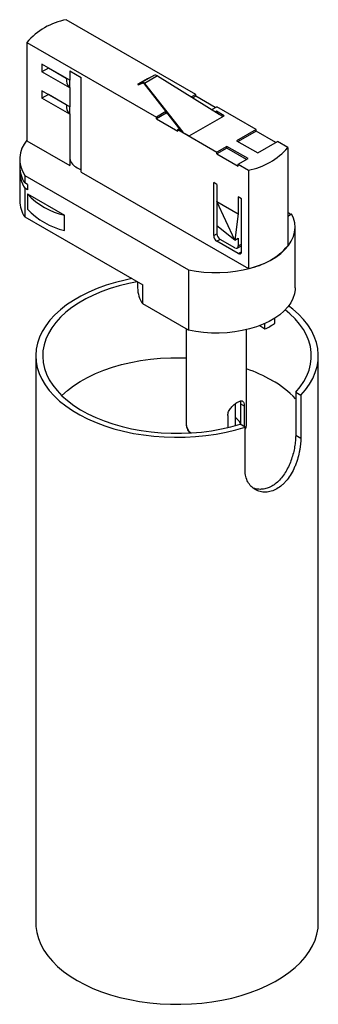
# Paper-space layout '_Isométrica' of a CAD drawing. Header units: millimetres. Extents: x -30 to 35, y -166 to 46.
import ezdxf

# ---------------------------------------------------------------- set-up
doc = ezdxf.new("R2010")
doc.units = ezdxf.units.MM

psp = doc.layouts.new('_Isométrica')

# ---------------------------------------------------------------- linework, layer by layer
at = {"color": 7, "linetype": 'Continuous', "lineweight": 25}
for p, q in [((8.27, 30.34), (-19.68, 46.47)), ((-28.17, 41.57), (-0.22, 25.44)), ((-28.17, 41.57), (-28.17, 20.34)), ((-18.92, 33.38), (-24.93, 36.84)), ((-24.93, 36.84), (-24.93, 35.21)), ((-23.51, 36.03), (-24.93, 35.21)), ((-18.92, 31.74), (-24.93, 35.21)), ((-19.66, 33.8), (-23.51, 36.03)), ((-23.51, 36.03), (-23.51, 36.03)), ((-18.92, 35.42), (-16.44, 33.99)), ((-18.92, 35.42), (-18.92, 33.38)), ((-0.76, 34.42), (-3.3, 32.95)), ((0.01, 34.34), (-2.8, 32.72)), ((-2.19, 33.72), (-0.76, 34.42)), ((0.01, 34.34), (13.32, 26.09)), ((-19.66, 33.8), (-19.66, 33.8)), ((-18.94, 33.39), (-18.94, 31.76)), ((-16.44, 13.57), (-16.44, 33.99)), ((-2.19, 33.72), (-4.22, 32.55)), ((-4.22, 32.55), (-3.3, 32.95)), ((-4.22, 32.55), (-4.13, 32.37)), ((-4.13, 32.37), (-3.2, 32.78)), ((-2.87, 32.62), (5.08, 22.46)), ((-2.8, 32.72), (5.47, 22.16)), ((-18.92, 27.66), (-24.93, 31.13)), ((-24.93, 31.13), (-24.93, 29.5)), ((-23.51, 30.31), (-24.93, 29.5)), ((-19.66, 28.09), (-23.51, 30.31)), ((-23.51, 30.31), (-23.51, 30.31)), ((-18.92, 31.74), (-18.92, 27.66)), ((8.27, 30.34), (7.34, 29.8)), ((8.27, 29.93), (7.68, 29.59)), ((8.27, 29.93), (8.27, 30.34)), ((12.51, 27.48), (8.27, 29.93)), ((-18.92, 26.03), (-24.93, 29.5)), ((-19.66, 28.09), (-19.66, 28.09)), ((-18.94, 27.67), (-18.94, 26.05)), ((11.77, 27.05), (12.87, 27.68)), ((21.35, 22.78), (12.87, 27.68)), ((-18.92, 26.03), (-18.92, 15)), ((1.83, 26.62), (-0.22, 25.44)), ((1.91, 26.25), (-0.22, 25.03)), ((1.91, 26.25), (1.91, 26.52)), ((2.29, 26.04), (1.91, 26.25)), ((6.86, 21.36), (14.45, 25.74)), ((12.75, 26.73), (12.51, 26.59)), ((14.45, 25.74), (12.75, 26.73)), ((12.75, 26.45), (12.75, 26.73)), ((13.32, 26.09), (13.47, 25.9)), ((14.1, 25.54), (13.47, 25.9)), ((-0.22, 25.03), (-0.22, 25.44)), ((-0.22, 25.03), (4.38, 22.38)), ((4.38, 22.78), (4.69, 22.96)), ((4.38, 22.78), (12.87, 17.89)), ((4.38, 22.38), (4.38, 22.78)), ((5.22, 22.38), (5.15, 22.34)), ((5.15, 22.34), (6.86, 21.36)), ((21.35, 22.78), (17.11, 20.34)), ((21.35, 22.38), (17.46, 20.13)), ((21.35, 22.38), (21.35, 22.78)), ((25.59, 19.93), (21.35, 22.38)), ((-28.17, 20.34), (-18.92, 15)), ((17.11, 20.34), (21.7, 17.68)), ((21.7, 17.68), (25.95, 20.13)), ((28.15, 18.86), (25.95, 20.13)), ((14.99, 19.11), (12.87, 17.89)), ((14.99, 18.7), (12.87, 17.48)), ((12.87, 17.48), (12.87, 17.89)), ((12.87, 17.48), (17.46, 14.82)), ((19.58, 16.46), (14.99, 19.11)), ((14.99, 18.7), (14.99, 19.11)), ((19.23, 16.25), (14.99, 18.7)), ((28.15, 18.86), (28.15, -2.37)), ((-29.73, 16.33), (-29.73, 14.7)), ((17.46, 15.23), (19.58, 16.46)), ((17.46, 15.23), (19.66, 13.96)), ((17.46, 14.82), (17.46, 15.23)), ((-29.73, 13.57), (-29.73, 7.35)), ((-28.63, 12.85), (6.7, -7.54)), ((-28.63, 12.85), (-28.63, 11.22)), ((-16.44, 13.57), (19.66, -7.27)), ((19.66, 13.96), (19.66, -7.27)), ((-28.04, 10.88), (-28.63, 11.22)), ((-28.04, 10.88), (-28.04, 9.75)), ((12.87, 10.86), (12.16, 11.27)), ((12.16, -0.17), (12.16, 11.27)), ((12.87, 10.86), (12.87, 0.24)), ((-28.63, 10.09), (-28.63, 3.87)), ((-28.04, 9.75), (-28.63, 10.09)), ((-28.04, 8.84), (-20.04, 4.22)), ((-28.04, 8.84), (-28.04, 5.58)), ((12.87, 7.22), (17.46, 4.56)), ((16.75, -1.15), (12.87, 7.22)), ((18.17, 7.8), (17.46, 8.2)), ((17.46, 8.2), (17.46, 4.56)), ((18.17, -3.64), (18.17, 7.8)), ((17.46, 4.56), (16.75, -1.15)), ((28.63, 4.55), (28.15, 4.83)), ((28.15, 4.06), (28.97, 4.54)), ((-28.63, 3.87), (-3.17, -10.82)), ((-20.04, 0.96), (-20.04, 4.22)), ((16.75, -1.15), (12.87, 1.91)), ((29.73, -11.43), (29.73, 1.63)), ((17.46, -4.04), (12.87, -1.39)), ((16.75, -2.82), (13.57, -0.98)), ((16.75, -1.15), (17.46, -0.74)), ((17.46, -0.74), (17.46, -2.41)), ((17.25, -2.87), (18.17, -2.34)), ((6.7, -7.54), (6.7, -20.61)), ((-4.27, -10.19), (-4.27, -11.43)), ((-3.17, -14.91), (-3.17, -10.82)), ((6.7, -20.61), (-3.17, -14.91)), ((25.34, -19.12), (25.34, -18.01)), ((6.23, -20.33), (6.23, -40.83)), ((19.23, -40.83), (19.23, -20.5)), ((22.15, -19.6), (23.22, -20.34)), ((23.22, -20.34), (23.22, -19.15)), ((-26.26, -26.13), (-26.26, -148.61)), ((34.74, -148.61), (34.74, -26.13)), ((29.86, -33.98), (30.97, -34.62)), ((29.86, -33.98), (29.86, -43.32)), ((30.97, -34.62), (30.97, -43.96)), ((16.83, -41.21), (16.83, -36.47)), ((17.96, -36.5), (17.96, -40.99)), ((17.96, -36.5), (18.74, -36.95)), ((18.74, -36.95), (18.74, -41.44)), ((15.2, -38.99), (15.2, -41.63)), ((18.94, -41.56), (17.84, -40.92)), ((18.94, -50.9), (18.94, -41.56)), ((30.97, -43.96), (29.86, -43.32))]:
    psp.add_line(p, q, dxfattribs=at)
at = {"color": 8, "linetype": 'Continuous', "lineweight": 25}
for p, q in [((12.16, -0.17), (12.87, 0.24)), ((13.57, -0.98), (12.87, -1.39)), ((17.46, -2.41), (18.17, -2)), ((17.46, -4.04), (18.17, -3.64))]:
    psp.add_line(p, q, dxfattribs=at)
at = {"color": 7, "linetype": 'Continuous', "lineweight": 25, "flags": 128}
for points in [[(-17.32, 14.49), (-16.59, 14.14), (-16.44, 14.08)], [(6.7, -7.54), (8.35, -7.85), (10.03, -8.06), (11.75, -8.16), (13.47, -8.17), (15.19, -8.08), (16.88, -7.88), (18.53, -7.59), (20.12, -7.2), (21.63, -6.72), (23.06, -6.16), (24.37, -5.52), (25.57, -4.8), (26.63, -4.01), (27.55, -3.17), (28.32, -2.28), (28.92, -1.35), (29.36, -0.39), (29.63, 0.6), (29.73, 1.59), (29.65, 2.59), (29.39, 3.57), (28.97, 4.54)], [(-5.55, -9.45), (-6.98, -9.76), (-9.06, -10.28), (-11.06, -10.9), (-12.97, -11.59), (-14.79, -12.37), (-16.51, -13.23), (-18.11, -14.15), (-19.59, -15.14), (-20.93, -16.19), (-22.14, -17.3), (-23.2, -18.45), (-24.12, -19.65), (-24.87, -20.88), (-25.47, -22.14), (-25.9, -23.43), (-26.16, -24.72), (-26.26, -26.03), (-26.19, -27.34), (-25.95, -28.64), (-25.54, -29.92), (-24.97, -31.19), (-24.24, -32.43), (-23.35, -33.63), (-22.31, -34.79), (-21.13, -35.9), (-19.8, -36.96), (-18.34, -37.96), (-16.76, -38.9), (-15.06, -39.76), (-13.25, -40.55), (-11.35, -41.26), (-9.37, -41.89), (-7.3, -42.43), (-5.18, -42.88), (-3, -43.23), (-0.78, -43.5), (1.47, -43.66), (3.73, -43.73), (5.99, -43.71), (8.25, -43.58), (10.48, -43.36), (12.68, -43.05), (14.83, -42.64), (16.92, -42.14), (18.94, -41.56), (18.94, -41.56)], [(-4.36, -10.14), (-6.2, -10.51), (-8.22, -11.01), (-10.17, -11.6), (-12.03, -12.27), (-13.8, -13.02), (-15.47, -13.85), (-17.03, -14.75), (-18.46, -15.71), (-19.76, -16.73), (-20.92, -17.81), (-21.94, -18.94), (-22.81, -20.1), (-23.53, -21.3), (-24.08, -22.53), (-24.47, -23.78), (-24.7, -25.04), (-24.76, -26.31), (-24.65, -27.58), (-24.37, -28.84), (-23.94, -30.08), (-23.34, -31.3), (-22.58, -32.5), (-21.66, -33.65), (-20.6, -34.76), (-19.4, -35.82), (-18.06, -36.83), (-16.59, -37.78), (-15, -38.65), (-13.3, -39.46), (-11.5, -40.19), (-9.61, -40.84), (-7.64, -41.4), (-5.6, -41.88), (-3.51, -42.26), (-1.37, -42.55), (0.8, -42.75), (3, -42.85), (5.2, -42.86), (7.39, -42.77), (9.56, -42.59), (11.71, -42.31), (13.81, -41.93), (15.86, -41.47), (17.84, -40.92), (17.84, -40.92)], [(29.73, -11.43), (29.72, -11.79), (29.57, -12.77), (29.25, -13.73), (28.78, -14.67), (28.14, -15.58), (27.34, -16.44), (26.41, -17.26), (25.33, -18.02), (24.13, -18.71), (22.82, -19.33), (21.41, -19.87), (19.91, -20.33), (18.34, -20.69), (16.71, -20.97), (15.05, -21.15), (13.36, -21.24), (11.66, -21.22), (9.98, -21.11), (8.32, -20.91), (6.7, -20.61)], [(29.86, -33.98), (30.82, -32.83), (31.62, -31.65), (32.26, -30.44), (32.75, -29.2), (33.07, -27.95), (33.23, -26.68), (33.22, -25.41), (33.04, -24.14), (32.69, -22.89), (32.19, -21.66), (31.52, -20.45), (30.7, -19.27), (29.72, -18.13), (28.6, -17.04), (27.59, -16.2)], [(30.97, -34.62), (31.98, -33.45), (32.85, -32.24), (33.55, -31), (34.1, -29.73), (34.48, -28.44), (34.69, -27.14), (34.74, -25.83), (34.62, -24.53), (34.33, -23.23), (33.87, -21.95), (33.25, -20.69), (32.47, -19.46), (31.54, -18.27), (30.45, -17.13), (29.22, -16.03), (28.33, -15.33)], [(-20.67, -34.7), (-20.64, -34.68), (-19.44, -33.62), (-18.11, -32.61), (-16.65, -31.66), (-15.07, -30.79), (-13.38, -29.98), (-11.58, -29.25), (-9.7, -28.6), (-7.74, -28.03), (-5.7, -27.55), (-3.62, -27.16), (-1.48, -26.86), (0.68, -26.66), (2.87, -26.55), (5.07, -26.54), (6.23, -26.57)], [(-26.26, -148.61), (-26.22, -149.42), (-26.04, -150.72), (-25.68, -152.01), (-25.17, -153.27), (-24.49, -154.51), (-23.66, -155.72), (-22.67, -156.89), (-21.54, -158.02), (-20.27, -159.09), (-18.86, -160.11), (-17.32, -161.06)], [(-17.32, -161.06), (-15.67, -161.95), (-13.91, -162.76), (-12.05, -163.49), (-10.1, -164.15), (-8.08, -164.72), (-5.98, -165.2), (-3.83, -165.59), (-1.64, -165.89), (0.59, -166.09), (2.83, -166.2), (5.09, -166.21), (7.34, -166.13), (9.57, -165.95), (11.77, -165.67), (13.94, -165.3), (16.04, -164.85), (18.09, -164.3), (20.06, -163.67), (21.94, -162.95), (23.73, -162.16), (25.41, -161.29), (26.97, -160.35), (28.41, -159.35), (29.72, -158.29), (30.89, -157.18), (31.91, -156.02), (32.78, -154.82), (33.5, -153.58), (34.06, -152.32), (34.45, -151.04), (34.68, -149.75), (34.74, -148.61)]]:
    psp.add_lwpolyline(points, dxfattribs=at)
at = {"color": 7, "linetype": 'Continuous', "lineweight": 25}
for centre, radius, start, end in [((-16.93, 31.91), 14.82, 100.6917, 139.303), ((-0.45, 33.63), 0.848, 56.8335, 111.6174), ((-17.24, 33.51), 2.43, 173.0769, 226.6025), ((-3.21, 32.48), 0.477, 29.1428, 100.1548), ((-3.15, 32.46), 0.318, 29.1428, 100.1548), ((-17.24, 27.8), 2.43, 173.0769, 226.6025), ((-23.51, 16.35), 6.2, 138.7059, 214.3631), ((16.93, 28.5), 14.79, 280.6587, 319.3359), ((-16.11, 17.1), 2.87, 192.6676, 245.0364), ((-23.44, 14.78), 6.29, 180.7292, 214.4636), ((-23.59, 13.59), 6.13, 174.9336, 214.8377), ((-16.74, 19.19), 15.33, 222.4638, 257.5416), ((-23.44, 7.43), 6.29, 180.7292, 214.4636), ((-16.74, 15.92), 15.33, 222.4638, 257.5416), ((22.1, 0.27), 7.81, 31.9255, 33.281), ((14.4, 0.31), 1.54, 182.6055, 237.3945), ((13.69, -0.1), 1.54, 182.6055, 237.3945), ((17.03, -2.48), 0.437, 230.7967, 9.214), ((17.74, -3.7), 0.437, 230.7967, 9.214), ((16.93, 7.27), 14.79, 280.6587, 319.3359), ((2.01, -11.35), 6.29, 180.7292, 214.4636), ((16.58, -6.39), 15.45, 295.4696, 304.525), ((8.56, -59.91), 32.75, 60.3728, 70.9862), ((14.22, -50.18), 21.5, 43.346, 60.6897), ((15.13, -42.35), 3.3, 30.7878, 58.9442)]:
    psp.add_arc(centre, radius, start, end, dxfattribs=at)
at = {"color": 8, "linetype": 'Continuous', "lineweight": 25}
for centre, radius, start, end in [((9, -40.69), 2.77, 182.8613, 229.1464), ((16.89, -40.81), 2.34, 331.4896, 359.514)]:
    psp.add_arc(centre, radius, start, end, dxfattribs=at)
at = {"color": 7, "linetype": 'Continuous', "lineweight": 25}
for points, knots in [([(15.2, -38.99), (15.2, -38.85), (15.22, -38.71), (15.28, -38.44), (15.33, -38.29), (15.45, -38.02), (15.53, -37.88), (15.7, -37.61), (15.8, -37.48), (16.11, -37.1), (16.35, -36.86), (16.71, -36.55), (16.84, -36.45), (17.09, -36.28), (17.21, -36.2), (17.44, -36.06), (17.55, -36.01), (17.76, -35.92), (17.86, -35.89), (18.04, -35.85), (18.13, -35.84), (18.28, -35.85), (18.34, -35.87), (18.46, -35.94), (18.51, -35.99), (18.59, -36.11), (18.63, -36.18), (18.71, -36.44), (18.74, -36.67), (18.74, -36.95)], [0, 0, 0, 0, 0.0625, 0.0625, 0.125, 0.125, 0.1875, 0.1875, 0.25, 0.25, 0.375, 0.375, 0.4375, 0.4375, 0.5, 0.5, 0.5625, 0.5625, 0.625, 0.625, 0.6875, 0.6875, 0.75, 0.75, 0.8125, 0.8125, 0.875, 0.875, 1, 1, 1, 1]), ([(17.88, -35.89), (17.91, -35.96), (17.96, -36.11), (17.96, -36.36), (17.96, -36.5)], [0, 0, 0, 0, 0.453276, 1, 1, 1, 1]), ([(6.23, -40.8), (6.23, -40.82), (6.2, -41.05), (6.29, -41.51), (6.52, -42.13), (6.75, -42.55), (6.94, -42.75), (6.97, -42.78)], [0, 0, 0, 0, 0.029231, 0.334541, 0.637599, 0.945475, 1, 1, 1, 1]), ([(18.94, -42.03), (18.99, -41.93), (19.14, -41.63), (19.23, -41.23), (19.21, -40.93), (19.21, -40.86)], [0, 0, 0, 0, 0.255811, 0.824149, 1, 1, 1, 1]), ([(30.97, -43.96), (30.97, -44.42), (30.94, -44.9), (30.85, -45.66), (30.82, -45.91), (30.74, -46.43), (30.69, -46.7), (30.52, -47.49), (30.38, -48.03), (30.14, -48.82), (30.04, -49.09), (29.85, -49.62), (29.75, -49.88), (29.42, -50.64), (29.17, -51.13), (28.62, -52.08), (28.32, -52.52), (27.83, -53.13), (27.67, -53.32), (27.32, -53.69), (27.14, -53.87), (26.59, -54.36), (26.21, -54.63), (25.42, -55.09), (25.01, -55.27), (24.19, -55.51), (23.79, -55.58), (23.18, -55.6), (22.98, -55.59), (22.59, -55.55), (22.4, -55.52), (22.02, -55.42), (21.84, -55.37), (21.48, -55.22), (21.31, -55.14), (20.8, -54.85), (20.5, -54.61), (19.96, -54.05), (19.73, -53.73), (19.34, -53.02), (19.2, -52.63), (19.05, -52.01), (19.01, -51.8), (18.96, -51.36), (18.94, -51.13), (18.94, -50.9)], [0, 0, 0, 0, 0.0625, 0.0625, 0.09375, 0.09375, 0.125, 0.125, 0.1875, 0.1875, 0.21875, 0.21875, 0.25, 0.25, 0.3125, 0.3125, 0.375, 0.375, 0.40625, 0.40625, 0.4375, 0.4375, 0.5, 0.5, 0.5625, 0.5625, 0.625, 0.625, 0.65625, 0.65625, 0.6875, 0.6875, 0.71875, 0.71875, 0.75, 0.75, 0.8125, 0.8125, 0.875, 0.875, 0.9375, 0.9375, 0.96875, 0.96875, 1, 1, 1, 1]), ([(29.86, -43.32), (29.85, -43.71), (29.83, -44.49), (29.65, -45.78), (29.37, -47.12), (28.97, -48.47), (28.45, -49.8), (27.8, -51.07), (27.03, -52.23), (26.16, -53.22), (25.19, -54.01), (24.19, -54.57), (23.16, -54.91), (22.16, -55.01), (21.27, -54.93), (20.78, -54.73), (20.58, -54.64)], [0, 0, 0, 0, 0.071422, 0.144975, 0.21638, 0.289754, 0.363111, 0.438512, 0.513209, 0.590188, 0.662814, 0.73768, 0.808176, 0.880677, 0.95203, 1, 1, 1, 1])]:
    psp.add_open_spline(points, degree=3, knots=knots, dxfattribs=at)

doc.saveas('drawing.dxf')
